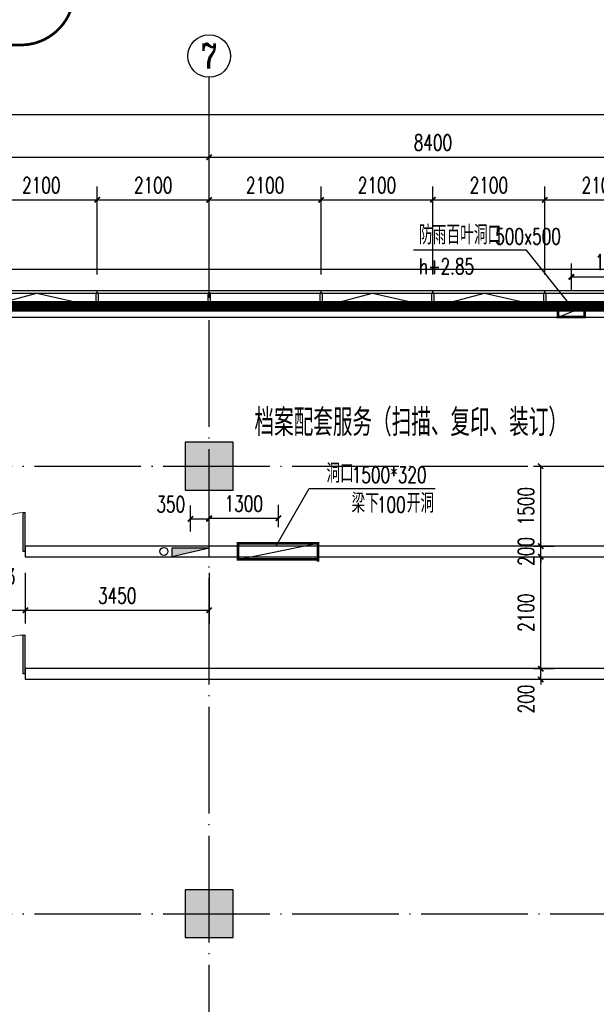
# Model space of a CAD drawing. Extents: x 797781 to 1255204, y 21234 to 1024248.
# Tile 137 of 256: x 909752 to 920574, y 194578 to 213061. Entities that reach past the tile are written whole.
import ezdxf
from ezdxf.enums import TextEntityAlignment as Align

# ---------------------------------------------------------------- set-up
doc = ezdxf.new("R2010")
doc.units = 0
doc.header["$LTSCALE"] = 1000
doc.header["$MEASUREMENT"] = 0
doc.linetypes.add('230303生产综合楼-平面图_t8$0$DOTE', pattern=[2.42, 2, -0.2, 0.02, -0.2])
doc.linetypes.add('__DASH', pattern=[0.35, 0.25, -0.1])
for name, color, linetype in [('230303生产综合楼-平面图_t8$0$3T_WOOD', 21, 'Continuous'), ('230303生产综合楼-平面图_t8$0$AXIS', 3, 'Continuous'), ('230303生产综合楼-平面图_t8$0$AXIS_TEXT', 7, 'Continuous'), ('230303生产综合楼-平面图_t8$0$COLUMN', 40, 'Continuous'), ('230303生产综合楼-平面图_t8$0$CURTWALL', 4, 'Continuous'), ('230303生产综合楼-平面图_t8$0$DIM_LEAD', 3, 'Continuous'), ('230303生产综合楼-平面图_t8$0$DOOR_FIRE', 4, 'Continuous'), ('230303生产综合楼-平面图_t8$0$DOTE', 1, '230303生产综合楼-平面图_t8$0$DOTE'), ('230303生产综合楼-平面图_t8$0$PUB_DIM', 3, 'Continuous'), ('230303生产综合楼-平面图_t8$0$PUB_HATCH', 8, 'Continuous'), ('230303生产综合楼-平面图_t8$0$PUB_TEXT', 7, 'Continuous'), ('230303生产综合楼-平面图_t8$0$WALL', 40, 'Continuous'), ('230303生产综合楼-平面图_t8$0$WINDOW', 4, 'Continuous'), ('230303生产综合楼-平面图_t8$0$WINDOW_TEXT', 7, 'Continuous'), ('230303生产综合楼-平面图_t8$0$条件', 7, 'Continuous'), ('230303生产综合楼-平面图_t8$0$通风', 7, 'Continuous'), ('A-暖通提建筑洞口', 1, 'Continuous'), ('AXIS_TEXT', 7, 'Continuous'), ('DIM_LEAD', 3, 'Continuous'), ('EQUIP_消火栓', 7, 'Continuous'), ('PUB_DIM', 3, 'Continuous'), ('PUB_HATCH', 8, 'Continuous'), ('PUB_TEXT', 7, 'Continuous'), ('VPIPE-消防', 1, 'Continuous')]:
    doc.layers.add(name, color=color, linetype=linetype)
doc.styles.add('230303生产综合楼-平面图_t8$0$_TCH_AXIS', font='COMPLEX', dxfattribs={"bigfont": 'GBCBIG'})
doc.styles.add('230303生产综合楼-平面图_t8$0$_TCH_DIM', font='SIMPLEX', dxfattribs={"bigfont": 'GBCBIG'})
doc.styles.add('230303生产综合楼-平面图_T8$0$_TCH_DIM_T3', font='SIMPLEX', dxfattribs={"width": 0.705882, "bigfont": 'GBCBIG'})
doc.styles.add('230303生产综合楼-平面图_t8$0$_TCH_WINDOW', font='SIMPLEX', dxfattribs={"height": 3.5, "bigfont": 'GBCBIG'})
doc.styles.add('_TCH_DIM', font='SIMPLEX', dxfattribs={"bigfont": 'GBCBIG'})
doc.styles.add('_TCH_DIM_T3', font='SIMPLEX', dxfattribs={"width": 0.705882, "bigfont": 'GBCBIG'})
doc.styles.add('COMPLEX', font='COMPLEX')
doc.dimstyles.new('230303生产综合楼-平面图_T8$0$_TCH_ARCH&&100', dxfattribs={"dimtxt": 297.5, "dimasz": 100, "dimexe": 250, "dimexo": 300, "dimgap": 126.25, "dimtad": 1, "dimdec": 0, "dimzin": 0, "dimdsep": 46, "dimtxsty": '230303生产综合楼-平面图_T8$0$_TCH_DIM_T3', "dimblk": '230303生产综合楼-平面图_t8$0$_ArchTick', "dimcen": 0.09, "dimclrt": 7, "dimazin": 2, "dimtfac": 1, "dimtdec": 0, "dimtix": 1, "dimtmove": 2, "dimatfit": 3, "dimfxl": 1, "dimtolj": 1, "dimtzin": 0, "dimarcsym": 0})
doc.dimstyles.new('_TCH_ARCH&&100', dxfattribs={"dimtxt": 297.5, "dimasz": 100, "dimexe": 250, "dimexo": 300, "dimgap": 126.25, "dimtad": 1, "dimdec": 0, "dimzin": 0, "dimdsep": 46, "dimtxsty": '_TCH_DIM_T3', "dimblk": 'ARCHTICK', "dimcen": 0.09, "dimclrt": 7, "dimazin": 2, "dimtfac": 1, "dimtdec": 0, "dimtix": 1, "dimtmove": 2, "dimatfit": 3, "dimfxl": 1, "dimtolj": 1, "dimtzin": 0, "dimarcsym": 0})

# ---------------------------------------------------------------- blocks, each defined once
blk = doc.blocks.new('AQ1')
at = {"color": 6, "linetype": '__DASH', "ltscale": 4, "const_width": 200}
blk.add_lwpolyline([(1101100, 194745), (1146200, 194745)], dxfattribs=at)
blk = doc.blocks.new('_ArchTick')
at = {"color": 0, "linetype": 'ByBlock', "const_width": 0.4}
blk.add_lwpolyline([(-0.5, -0.5), (0.5, 0.5)], dxfattribs=at)
blk = doc.blocks.new('*D6639')
at = {"layer": 'Defpoints', "color": 0, "transparency": 16777216}
for p in [(1190434, 213121), (1188834, 212566), (1190434, 212566)]:
    blk.add_point(p, dxfattribs=at)
at = {"layer": 'PUB_DIM', "color": 0, "lineweight": -2, "transparency": 16777216}
for p, q in [((1188834, 212866), (1188834, 213371)), ((1190434, 212866), (1190434, 213371)), ((1188834, 213121), (1190434, 213121))]:
    blk.add_line(p, q, dxfattribs=at)
at = {"layer": 'PUB_DIM', "color": 0, "lineweight": -2, "transparency": 16777216, "xscale": 100, "yscale": 100, "zscale": 100, "rotation": 180}
blk.add_blockref('_ArchTick', (1188834, 213121), dxfattribs=at)
at = {"layer": 'PUB_DIM', "color": 0, "lineweight": -2, "transparency": 16777216, "xscale": 100, "yscale": 100, "zscale": 100}
blk.add_blockref('_ArchTick', (1190434, 213121), dxfattribs=at)
at = {"layer": 'PUB_DIM', "color": 7, "transparency": 16777216, "insert": (1189634, 213396), "char_height": 297.5, "attachment_point": 5, "style": '_TCH_DIM_T3'}
blk.add_mtext('\\A1;1600', dxfattribs=at)
blk = doc.blocks.new('230303生产综合楼-平面图_t8$0$_ArchTick')
at = {"color": 0, "linetype": 'ByBlock', "const_width": 0.3}
blk.add_lwpolyline([(-0.5, -0.5), (0.5, 0.5)], dxfattribs=at)
blk = doc.blocks.new('*D6418')
at = {"layer": '230303生产综合楼-平面图_t8$0$PUB_DIM', "color": 0, "lineweight": -2, "transparency": 16777216}
for p, q in [((574314, 9084), (574314, 9502)), ((575615, 9084), (575615, 9502)), ((574314, 9252), (575615, 9252))]:
    blk.add_line(p, q, dxfattribs=at)
at = {"layer": 'Defpoints', "color": 0, "transparency": 16777216}
for p in [(575615, 9252), (574314, 8784), (575615, 8784)]:
    blk.add_point(p, dxfattribs=at)
at = {"layer": '230303生产综合楼-平面图_t8$0$PUB_DIM', "color": 0, "lineweight": -2, "transparency": 16777216, "xscale": 100, "yscale": 100, "zscale": 100, "rotation": 180}
blk.add_blockref('230303生产综合楼-平面图_t8$0$_ArchTick', (574314, 9252), dxfattribs=at)
at = {"layer": '230303生产综合楼-平面图_t8$0$PUB_DIM', "color": 0, "lineweight": -2, "transparency": 16777216, "xscale": 100, "yscale": 100, "zscale": 100}
blk.add_blockref('230303生产综合楼-平面图_t8$0$_ArchTick', (575615, 9252), dxfattribs=at)
at = {"layer": '230303生产综合楼-平面图_t8$0$PUB_DIM', "color": 7, "transparency": 16777216, "insert": (574964, 9527), "char_height": 297.5, "attachment_point": 5, "style": '230303生产综合楼-平面图_T8$0$_TCH_DIM_T3'}
blk.add_mtext('\\A1;1300', dxfattribs=at)
blk = doc.blocks.new('*D6281')
at = {"layer": '230303生产综合楼-平面图_t8$0$PUB_DIM', "color": 0, "lineweight": -2, "transparency": 16777216}
for p, q in [((1134038, -8738), (1134038, -8249)), ((1134388, -8738), (1134388, -8249)), ((1134038, -8499), (1134388, -8499))]:
    blk.add_line(p, q, dxfattribs=at)
at = {"layer": 'Defpoints', "color": 0, "transparency": 16777216}
for p in [(1134388, -8499), (1134038, -9038), (1134388, -9038)]:
    blk.add_point(p, dxfattribs=at)
at = {"layer": '230303生产综合楼-平面图_t8$0$PUB_DIM', "color": 0, "lineweight": -2, "transparency": 16777216, "xscale": 100, "yscale": 100, "zscale": 100, "rotation": 180}
blk.add_blockref('230303生产综合楼-平面图_t8$0$_ArchTick', (1134038, -8499), dxfattribs=at)
at = {"layer": '230303生产综合楼-平面图_t8$0$PUB_DIM', "color": 0, "lineweight": -2, "transparency": 16777216, "xscale": 100, "yscale": 100, "zscale": 100}
blk.add_blockref('230303生产综合楼-平面图_t8$0$_ArchTick', (1134388, -8499), dxfattribs=at)
at = {"layer": '230303生产综合楼-平面图_t8$0$PUB_DIM', "color": 7, "transparency": 16777216, "insert": (1133668, -8224), "char_height": 297.5, "attachment_point": 5, "style": '230303生产综合楼-平面图_T8$0$_TCH_DIM_T3'}
blk.add_mtext('\\A1;350', dxfattribs=at)
blk = doc.blocks.new('$TwtSys$00000434')
for p, q in [((-0.5, 0.5), (-0.5, -0.5)), ((-0.5, -0.5), (0.5, 0.5)), ((0.5, 0.5), (-0.5, 0.5)), ((0.5, -0.5), (0.5, 0.5)), ((-0.5, -0.5), (0.5, -0.5))]:
    blk.add_line(p, q)
blk.add_solid([(0.5, -0.5), (0.5, 0.5), (-0.5, -0.5)])
blk = doc.blocks.new('230303生产综合楼-平面图_t8$0$1WZST')
at = {"layer": '230303生产综合楼-平面图_t8$0$3T_WOOD'}
for points in [[(900682, 7754), (900682, 7804)], [(902782, 7754), (902782, 7804)], [(904882, 7754), (904882, 7804)], [(906982, 7754), (906982, 7804)], [(909082, 7754), (909082, 7804)]]:
    blk.add_lwpolyline(points, dxfattribs=at)
for points in [[(900657, 7504), (900707, 7504), (900707, 7754), (900657, 7754)], [(902757, 7504), (902807, 7504), (902807, 7754), (902757, 7754)], [(904857, 7504), (904907, 7504), (904907, 7754), (904857, 7754)], [(906957, 7504), (907007, 7504), (907007, 7754), (906957, 7754)], [(909057, 7504), (909107, 7504), (909107, 7754), (909057, 7754)]]:
    blk.add_lwpolyline(points, close=True, dxfattribs=at)
blk = doc.blocks.new('*D1287')
at = {"layer": '230303生产综合楼-平面图_t8$0$PUB_DIM', "color": 0, "lineweight": -2, "transparency": 16777216}
for p, q in [((919393, 204679), (919781, 204679)), ((919531, 203179), (919531, 204679)), ((919393, 203179), (919781, 203179))]:
    blk.add_line(p, q, dxfattribs=at)
at = {"layer": 'Defpoints', "color": 0, "transparency": 16777216}
for p in [(919093, 204679), (919531, 204679), (919093, 203179)]:
    blk.add_point(p, dxfattribs=at)
at = {"layer": '230303生产综合楼-平面图_t8$0$PUB_DIM', "color": 0, "lineweight": -2, "transparency": 16777216, "xscale": 100, "yscale": 100, "zscale": 100}
for p, rotation in [((919531, 204679), 90), ((919531, 203179), 270)]:
    blk.add_blockref('230303生产综合楼-平面图_t8$0$_ArchTick', p, dxfattribs=dict(at, rotation=rotation))
at = {"layer": '230303生产综合楼-平面图_t8$0$PUB_DIM', "color": 7, "transparency": 16777216, "insert": (919256, 203929), "char_height": 297.5, "attachment_point": 5, "rotation": 90, "style": '230303生产综合楼-平面图_T8$0$_TCH_DIM_T3'}
blk.add_mtext('\\A1;1500', dxfattribs=at)
blk = doc.blocks.new('*D1288')
at = {"layer": '230303生产综合楼-平面图_t8$0$PUB_DIM', "color": 0, "lineweight": -2, "transparency": 16777216}
for p, q in [((919393, 203179), (919781, 203179)), ((919531, 203179), (919531, 203279)), ((919531, 202979), (919531, 203179)), ((919393, 202979), (919781, 202979)), ((919531, 202979), (919531, 202879))]:
    blk.add_line(p, q, dxfattribs=at)
at = {"layer": 'Defpoints', "color": 0, "transparency": 16777216}
for p in [(919093, 203179), (919531, 203179), (919093, 202979)]:
    blk.add_point(p, dxfattribs=at)
at = {"layer": '230303生产综合楼-平面图_t8$0$PUB_DIM', "color": 0, "lineweight": -2, "transparency": 16777216, "xscale": 100, "yscale": 100, "zscale": 100}
for p, rotation in [((919531, 203179), 270), ((919531, 202979), 90)]:
    blk.add_blockref('230303生产综合楼-平面图_t8$0$_ArchTick', p, dxfattribs=dict(at, rotation=rotation))
at = {"layer": '230303生产综合楼-平面图_t8$0$PUB_DIM', "color": 7, "transparency": 16777216, "insert": (919256, 203079), "char_height": 297.5, "attachment_point": 5, "rotation": 90, "style": '230303生产综合楼-平面图_T8$0$_TCH_DIM_T3'}
blk.add_mtext('\\A1;200', dxfattribs=at)
blk = doc.blocks.new('*D1289')
at = {"layer": '230303生产综合楼-平面图_t8$0$PUB_DIM', "color": 0, "lineweight": -2, "transparency": 16777216}
for p, q in [((919393, 202979), (919781, 202979)), ((919531, 200879), (919531, 202979)), ((919393, 200879), (919781, 200879))]:
    blk.add_line(p, q, dxfattribs=at)
at = {"layer": 'Defpoints', "color": 0, "transparency": 16777216}
for p in [(919093, 202979), (919531, 202979), (919093, 200879)]:
    blk.add_point(p, dxfattribs=at)
at = {"layer": '230303生产综合楼-平面图_t8$0$PUB_DIM', "color": 0, "lineweight": -2, "transparency": 16777216, "xscale": 100, "yscale": 100, "zscale": 100}
for p, rotation in [((919531, 202979), 90), ((919531, 200879), 270)]:
    blk.add_blockref('230303生产综合楼-平面图_t8$0$_ArchTick', p, dxfattribs=dict(at, rotation=rotation))
at = {"layer": '230303生产综合楼-平面图_t8$0$PUB_DIM', "color": 7, "transparency": 16777216, "insert": (919256, 201929), "char_height": 297.5, "attachment_point": 5, "rotation": 90, "style": '230303生产综合楼-平面图_T8$0$_TCH_DIM_T3'}
blk.add_mtext('\\A1;2100', dxfattribs=at)
blk = doc.blocks.new('*D1290')
at = {"layer": '230303生产综合楼-平面图_t8$0$PUB_DIM', "color": 0, "lineweight": -2, "transparency": 16777216}
for p, q in [((919531, 200879), (919531, 200979)), ((919393, 200879), (919781, 200879)), ((919531, 200679), (919531, 200879)), ((919393, 200679), (919781, 200679)), ((919531, 200679), (919531, 200579))]:
    blk.add_line(p, q, dxfattribs=at)
at = {"layer": 'Defpoints', "color": 0, "transparency": 16777216}
for p in [(919093, 200879), (919531, 200879), (919093, 200679)]:
    blk.add_point(p, dxfattribs=at)
at = {"layer": '230303生产综合楼-平面图_t8$0$PUB_DIM', "color": 0, "lineweight": -2, "transparency": 16777216, "xscale": 100, "yscale": 100, "zscale": 100}
for p, rotation in [((919531, 200879), 270), ((919531, 200679), 90)]:
    blk.add_blockref('230303生产综合楼-平面图_t8$0$_ArchTick', p, dxfattribs=dict(at, rotation=rotation))
at = {"layer": '230303生产综合楼-平面图_t8$0$PUB_DIM', "color": 7, "transparency": 16777216, "insert": (919256, 200309), "char_height": 297.5, "attachment_point": 5, "rotation": 90, "style": '230303生产综合楼-平面图_T8$0$_TCH_DIM_T3'}
blk.add_mtext('\\A1;200', dxfattribs=at)
blk = doc.blocks.new('*D1316')
at = {"layer": '230303生产综合楼-平面图_t8$0$PUB_DIM', "color": 0, "lineweight": -2, "transparency": 16777216}
for p, q in [((908358, 202679), (908358, 201725)), ((909858, 202679), (909858, 201725)), ((908358, 201975), (909858, 201975))]:
    blk.add_line(p, q, dxfattribs=at)
at = {"layer": 'Defpoints', "color": 0, "transparency": 16777216}
for p in [(908358, 202979), (909858, 202979), (909858, 201975)]:
    blk.add_point(p, dxfattribs=at)
at = {"layer": '230303生产综合楼-平面图_t8$0$PUB_DIM', "color": 0, "lineweight": -2, "transparency": 16777216, "xscale": 100, "yscale": 100, "zscale": 100, "rotation": 180}
blk.add_blockref('230303生产综合楼-平面图_t8$0$_ArchTick', (908358, 201975), dxfattribs=at)
at = {"layer": '230303生产综合楼-平面图_t8$0$PUB_DIM', "color": 0, "lineweight": -2, "transparency": 16777216, "xscale": 100, "yscale": 100, "zscale": 100}
blk.add_blockref('230303生产综合楼-平面图_t8$0$_ArchTick', (909858, 201975), dxfattribs=at)
at = {"layer": '230303生产综合楼-平面图_t8$0$PUB_DIM', "color": 7, "transparency": 16777216, "insert": (909108, 202250), "char_height": 297.5, "attachment_point": 5, "style": '230303生产综合楼-平面图_T8$0$_TCH_DIM_T3'}
blk.add_mtext('\\A1;1500', dxfattribs=at)
blk = doc.blocks.new('*D1317')
at = {"layer": '230303生产综合楼-平面图_t8$0$PUB_DIM', "color": 0, "lineweight": -2, "transparency": 16777216}
for p, q in [((909858, 202679), (909858, 201725)), ((913308, 202679), (913308, 201725)), ((909858, 201975), (913308, 201975))]:
    blk.add_line(p, q, dxfattribs=at)
at = {"layer": 'Defpoints', "color": 0, "transparency": 16777216}
for p in [(909858, 202979), (913308, 202979), (913308, 201975)]:
    blk.add_point(p, dxfattribs=at)
at = {"layer": '230303生产综合楼-平面图_t8$0$PUB_DIM', "color": 0, "lineweight": -2, "transparency": 16777216, "xscale": 100, "yscale": 100, "zscale": 100, "rotation": 180}
blk.add_blockref('230303生产综合楼-平面图_t8$0$_ArchTick', (909858, 201975), dxfattribs=at)
at = {"layer": '230303生产综合楼-平面图_t8$0$PUB_DIM', "color": 0, "lineweight": -2, "transparency": 16777216, "xscale": 100, "yscale": 100, "zscale": 100}
blk.add_blockref('230303生产综合楼-平面图_t8$0$_ArchTick', (913308, 201975), dxfattribs=at)
at = {"layer": '230303生产综合楼-平面图_t8$0$PUB_DIM', "color": 7, "transparency": 16777216, "insert": (911583, 202250), "char_height": 297.5, "attachment_point": 5, "style": '230303生产综合楼-平面图_T8$0$_TCH_DIM_T3'}
blk.add_mtext('\\A1;3450', dxfattribs=at)
blk = doc.blocks.new('*D1408')
at = {"layer": '230303生产综合楼-平面图_t8$0$AXIS', "color": 0, "lineweight": -2, "transparency": 16777216}
for p, q in [((909108, 208279), (909108, 209929)), ((911208, 208279), (911208, 209929)), ((909108, 209679), (911208, 209679))]:
    blk.add_line(p, q, dxfattribs=at)
at = {"layer": 'Defpoints', "color": 0, "transparency": 16777216}
for p in [(911208, 209679), (909108, 207979), (911208, 207979)]:
    blk.add_point(p, dxfattribs=at)
at = {"layer": '230303生产综合楼-平面图_t8$0$AXIS', "color": 0, "lineweight": -2, "transparency": 16777216, "xscale": 100, "yscale": 100, "zscale": 100, "rotation": 180}
blk.add_blockref('230303生产综合楼-平面图_t8$0$_ArchTick', (909108, 209679), dxfattribs=at)
at = {"layer": '230303生产综合楼-平面图_t8$0$AXIS', "color": 0, "lineweight": -2, "transparency": 16777216, "xscale": 100, "yscale": 100, "zscale": 100}
blk.add_blockref('230303生产综合楼-平面图_t8$0$_ArchTick', (911208, 209679), dxfattribs=at)
at = {"layer": '230303生产综合楼-平面图_t8$0$AXIS', "color": 7, "transparency": 16777216, "insert": (910158, 209954), "char_height": 297.5, "attachment_point": 5, "style": '230303生产综合楼-平面图_T8$0$_TCH_DIM_T3'}
blk.add_mtext('\\A1;2100', dxfattribs=at)
blk = doc.blocks.new('*D1409')
at = {"layer": '230303生产综合楼-平面图_t8$0$AXIS', "color": 0, "lineweight": -2, "transparency": 16777216}
for p, q in [((911208, 208279), (911208, 209929)), ((913308, 208279), (913308, 209929)), ((911208, 209679), (913308, 209679))]:
    blk.add_line(p, q, dxfattribs=at)
at = {"layer": 'Defpoints', "color": 0, "transparency": 16777216}
for p in [(913308, 209679), (911208, 207979), (913308, 207979)]:
    blk.add_point(p, dxfattribs=at)
at = {"layer": '230303生产综合楼-平面图_t8$0$AXIS', "color": 0, "lineweight": -2, "transparency": 16777216, "xscale": 100, "yscale": 100, "zscale": 100, "rotation": 180}
blk.add_blockref('230303生产综合楼-平面图_t8$0$_ArchTick', (911208, 209679), dxfattribs=at)
at = {"layer": '230303生产综合楼-平面图_t8$0$AXIS', "color": 0, "lineweight": -2, "transparency": 16777216, "xscale": 100, "yscale": 100, "zscale": 100}
blk.add_blockref('230303生产综合楼-平面图_t8$0$_ArchTick', (913308, 209679), dxfattribs=at)
at = {"layer": '230303生产综合楼-平面图_t8$0$AXIS', "color": 7, "transparency": 16777216, "insert": (912258, 209954), "char_height": 297.5, "attachment_point": 5, "style": '230303生产综合楼-平面图_T8$0$_TCH_DIM_T3'}
blk.add_mtext('\\A1;2100', dxfattribs=at)
blk = doc.blocks.new('*D1410')
at = {"layer": '230303生产综合楼-平面图_t8$0$AXIS', "color": 0, "lineweight": -2, "transparency": 16777216}
for p, q in [((913308, 208279), (913308, 209929)), ((915408, 208279), (915408, 209929)), ((913308, 209679), (915408, 209679))]:
    blk.add_line(p, q, dxfattribs=at)
at = {"layer": 'Defpoints', "color": 0, "transparency": 16777216}
for p in [(915408, 209679), (913308, 207979), (915408, 207979)]:
    blk.add_point(p, dxfattribs=at)
at = {"layer": '230303生产综合楼-平面图_t8$0$AXIS', "color": 0, "lineweight": -2, "transparency": 16777216, "xscale": 100, "yscale": 100, "zscale": 100, "rotation": 180}
blk.add_blockref('230303生产综合楼-平面图_t8$0$_ArchTick', (913308, 209679), dxfattribs=at)
at = {"layer": '230303生产综合楼-平面图_t8$0$AXIS', "color": 0, "lineweight": -2, "transparency": 16777216, "xscale": 100, "yscale": 100, "zscale": 100}
blk.add_blockref('230303生产综合楼-平面图_t8$0$_ArchTick', (915408, 209679), dxfattribs=at)
at = {"layer": '230303生产综合楼-平面图_t8$0$AXIS', "color": 7, "transparency": 16777216, "insert": (914358, 209954), "char_height": 297.5, "attachment_point": 5, "style": '230303生产综合楼-平面图_T8$0$_TCH_DIM_T3'}
blk.add_mtext('\\A1;2100', dxfattribs=at)
blk = doc.blocks.new('*D1411')
at = {"layer": '230303生产综合楼-平面图_t8$0$AXIS', "color": 0, "lineweight": -2, "transparency": 16777216}
for p, q in [((915408, 208279), (915408, 209929)), ((917508, 208279), (917508, 209929)), ((915408, 209679), (917508, 209679))]:
    blk.add_line(p, q, dxfattribs=at)
at = {"layer": 'Defpoints', "color": 0, "transparency": 16777216}
for p in [(917508, 209679), (915408, 207979), (917508, 207979)]:
    blk.add_point(p, dxfattribs=at)
at = {"layer": '230303生产综合楼-平面图_t8$0$AXIS', "color": 0, "lineweight": -2, "transparency": 16777216, "xscale": 100, "yscale": 100, "zscale": 100, "rotation": 180}
blk.add_blockref('230303生产综合楼-平面图_t8$0$_ArchTick', (915408, 209679), dxfattribs=at)
at = {"layer": '230303生产综合楼-平面图_t8$0$AXIS', "color": 0, "lineweight": -2, "transparency": 16777216, "xscale": 100, "yscale": 100, "zscale": 100}
blk.add_blockref('230303生产综合楼-平面图_t8$0$_ArchTick', (917508, 209679), dxfattribs=at)
at = {"layer": '230303生产综合楼-平面图_t8$0$AXIS', "color": 7, "transparency": 16777216, "insert": (916458, 209954), "char_height": 297.5, "attachment_point": 5, "style": '230303生产综合楼-平面图_T8$0$_TCH_DIM_T3'}
blk.add_mtext('\\A1;2100', dxfattribs=at)
blk = doc.blocks.new('*D1412')
at = {"layer": '230303生产综合楼-平面图_t8$0$AXIS', "color": 0, "lineweight": -2, "transparency": 16777216}
for p, q in [((917508, 208279), (917508, 209929)), ((919608, 208279), (919608, 209929)), ((917508, 209679), (919608, 209679))]:
    blk.add_line(p, q, dxfattribs=at)
at = {"layer": 'Defpoints', "color": 0, "transparency": 16777216}
for p in [(919608, 209679), (917508, 207979), (919608, 207979)]:
    blk.add_point(p, dxfattribs=at)
at = {"layer": '230303生产综合楼-平面图_t8$0$AXIS', "color": 0, "lineweight": -2, "transparency": 16777216, "xscale": 100, "yscale": 100, "zscale": 100, "rotation": 180}
blk.add_blockref('230303生产综合楼-平面图_t8$0$_ArchTick', (917508, 209679), dxfattribs=at)
at = {"layer": '230303生产综合楼-平面图_t8$0$AXIS', "color": 0, "lineweight": -2, "transparency": 16777216, "xscale": 100, "yscale": 100, "zscale": 100}
blk.add_blockref('230303生产综合楼-平面图_t8$0$_ArchTick', (919608, 209679), dxfattribs=at)
at = {"layer": '230303生产综合楼-平面图_t8$0$AXIS', "color": 7, "transparency": 16777216, "insert": (918558, 209954), "char_height": 297.5, "attachment_point": 5, "style": '230303生产综合楼-平面图_T8$0$_TCH_DIM_T3'}
blk.add_mtext('\\A1;2100', dxfattribs=at)
blk = doc.blocks.new('*D1413')
at = {"layer": '230303生产综合楼-平面图_t8$0$AXIS', "color": 0, "lineweight": -2, "transparency": 16777216}
for p, q in [((919608, 208279), (919608, 209929)), ((921708, 208279), (921708, 209929)), ((919608, 209679), (921708, 209679))]:
    blk.add_line(p, q, dxfattribs=at)
at = {"layer": 'Defpoints', "color": 0, "transparency": 16777216}
for p in [(921708, 209679), (919608, 207979), (921708, 207979)]:
    blk.add_point(p, dxfattribs=at)
at = {"layer": '230303生产综合楼-平面图_t8$0$AXIS', "color": 0, "lineweight": -2, "transparency": 16777216, "xscale": 100, "yscale": 100, "zscale": 100, "rotation": 180}
blk.add_blockref('230303生产综合楼-平面图_t8$0$_ArchTick', (919608, 209679), dxfattribs=at)
at = {"layer": '230303生产综合楼-平面图_t8$0$AXIS', "color": 0, "lineweight": -2, "transparency": 16777216, "xscale": 100, "yscale": 100, "zscale": 100}
blk.add_blockref('230303生产综合楼-平面图_t8$0$_ArchTick', (921708, 209679), dxfattribs=at)
at = {"layer": '230303生产综合楼-平面图_t8$0$AXIS', "color": 7, "transparency": 16777216, "insert": (920658, 209954), "char_height": 297.5, "attachment_point": 5, "style": '230303生产综合楼-平面图_T8$0$_TCH_DIM_T3'}
blk.add_mtext('\\A1;2100', dxfattribs=at)
blk = doc.blocks.new('*D1517')
at = {"layer": '230303生产综合楼-平面图_t8$0$AXIS', "color": 0, "lineweight": -2, "transparency": 16777216}
for p, q in [((904908, 208279), (904908, 210729)), ((913308, 208279), (913308, 210729)), ((904908, 210479), (913308, 210479))]:
    blk.add_line(p, q, dxfattribs=at)
at = {"layer": 'Defpoints', "color": 0, "transparency": 16777216}
for p in [(913308, 210479), (904908, 207979), (913308, 207979)]:
    blk.add_point(p, dxfattribs=at)
at = {"layer": '230303生产综合楼-平面图_t8$0$AXIS', "color": 0, "lineweight": -2, "transparency": 16777216, "xscale": 100, "yscale": 100, "zscale": 100, "rotation": 180}
blk.add_blockref('230303生产综合楼-平面图_t8$0$_ArchTick', (904908, 210479), dxfattribs=at)
at = {"layer": '230303生产综合楼-平面图_t8$0$AXIS', "color": 0, "lineweight": -2, "transparency": 16777216, "xscale": 100, "yscale": 100, "zscale": 100}
blk.add_blockref('230303生产综合楼-平面图_t8$0$_ArchTick', (913308, 210479), dxfattribs=at)
at = {"layer": '230303生产综合楼-平面图_t8$0$AXIS', "color": 7, "transparency": 16777216, "insert": (909108, 210754), "char_height": 297.5, "attachment_point": 5, "style": '230303生产综合楼-平面图_T8$0$_TCH_DIM_T3'}
blk.add_mtext('\\A1;8400', dxfattribs=at)
blk = doc.blocks.new('*D1518')
at = {"layer": '230303生产综合楼-平面图_t8$0$AXIS', "color": 0, "lineweight": -2, "transparency": 16777216}
for p, q in [((913308, 208279), (913308, 210729)), ((921708, 208279), (921708, 210729)), ((913308, 210479), (921708, 210479))]:
    blk.add_line(p, q, dxfattribs=at)
at = {"layer": 'Defpoints', "color": 0, "transparency": 16777216}
for p in [(921708, 210479), (913308, 207979), (921708, 207979)]:
    blk.add_point(p, dxfattribs=at)
at = {"layer": '230303生产综合楼-平面图_t8$0$AXIS', "color": 0, "lineweight": -2, "transparency": 16777216, "xscale": 100, "yscale": 100, "zscale": 100, "rotation": 180}
blk.add_blockref('230303生产综合楼-平面图_t8$0$_ArchTick', (913308, 210479), dxfattribs=at)
at = {"layer": '230303生产综合楼-平面图_t8$0$AXIS', "color": 0, "lineweight": -2, "transparency": 16777216, "xscale": 100, "yscale": 100, "zscale": 100}
blk.add_blockref('230303生产综合楼-平面图_t8$0$_ArchTick', (921708, 210479), dxfattribs=at)
at = {"layer": '230303生产综合楼-平面图_t8$0$AXIS', "color": 7, "transparency": 16777216, "insert": (917508, 210754), "char_height": 297.5, "attachment_point": 5, "style": '230303生产综合楼-平面图_T8$0$_TCH_DIM_T3'}
blk.add_mtext('\\A1;8400', dxfattribs=at)
blk = doc.blocks.new('*D1528')
at = {"layer": '230303生产综合楼-平面图_t8$0$AXIS', "color": 0, "lineweight": -2, "transparency": 16777216}
for p, q in [((895858, 208579), (895858, 211529)), ((989558, 208579), (989558, 211529)), ((895858, 211279), (989558, 211279))]:
    blk.add_line(p, q, dxfattribs=at)
at = {"layer": 'Defpoints', "color": 0, "transparency": 16777216}
for p in [(989558, 211279), (895858, 208279), (989558, 208279)]:
    blk.add_point(p, dxfattribs=at)
at = {"layer": '230303生产综合楼-平面图_t8$0$AXIS', "color": 0, "lineweight": -2, "transparency": 16777216, "xscale": 100, "yscale": 100, "zscale": 100, "rotation": 180}
blk.add_blockref('230303生产综合楼-平面图_t8$0$_ArchTick', (895858, 211279), dxfattribs=at)
at = {"layer": '230303生产综合楼-平面图_t8$0$AXIS', "color": 0, "lineweight": -2, "transparency": 16777216, "xscale": 100, "yscale": 100, "zscale": 100}
blk.add_blockref('230303生产综合楼-平面图_t8$0$_ArchTick', (989558, 211279), dxfattribs=at)
at = {"layer": '230303生产综合楼-平面图_t8$0$AXIS', "color": 7, "transparency": 16777216, "insert": (942708, 211554), "char_height": 297.5, "attachment_point": 5, "style": '230303生产综合楼-平面图_T8$0$_TCH_DIM_T3'}
blk.add_mtext('\\A1;93700', dxfattribs=at)
blk = doc.blocks.new('_AXISO')
blk.add_circle((0, 0), 0.5)
at = {"layer": 'AXIS_TEXT', "style": 'COMPLEX', "width": 1.041667}
blk.add_attdef('A', text='', height=0.56, dxfattribs=at).set_placement((-0.25, -0.28), (0.25, -0.28), align=Align.FIT)
blk = doc.blocks.new('230303生产综合楼-平面图_t8$0$$DorLib2D$00000002')
for p, q in [((-0.5, 0), (-0.5, 0.4875)), ((-0.475, 0.4875), (-0.5, 0.4875)), ((-0.475, 0), (-0.475, 0.4875)), ((0.475, 0), (0.475, 0.4875)), ((0.475, 0.4875), (0.5, 0.4875)), ((0.5, 0), (0.5, 0.4875)), ((-0.5, 0), (-0.475, 0)), ((0.5, 0), (0.475, 0))]:
    blk.add_line(p, q)
at = {"lineweight": 13}
for centre, start, end in [((-0.4875, 0), 0, 88.53072), ((0.4875, 0), 91.46928, 180)]:
    blk.add_arc(centre, 0.4875, start, end, dxfattribs=at)
blk = doc.blocks.new('_FZH')
blk.add_lwpolyline([(-0.5, -0.5), (0.5, -0.5), (0.5, 0.5), (-0.5, 0.5)], close=True)
at = {"layer": 'PUB_HATCH'}
blk.add_solid([(-0.5, -0.5), (0.5, -0.5), (-0.5, 0.5), (0.5, 0.5)], dxfattribs=at)
blk = doc.blocks.new('1FND11')
at = {"layer": 'A-暖通提建筑洞口', "const_width": 50}
blk.add_lwpolyline([(1188583.9, 212566), (1189083.9, 212566), (1189083.9, 212366), (1188583.9, 212366)], close=True, dxfattribs=at)
at = {"layer": 'A-暖通提建筑洞口'}
blk.add_lwpolyline([(1188583.9, 212366), (1189083.9, 212566)], dxfattribs=at)
at = {"layer": 'DIM_LEAD'}
for p, q in [((1187992, 213624.3), (1185867.7, 213624.3)), ((1188833.9, 212566), (1187992, 213624.3)), ((1188833.9, 212566), (1187992, 213624.3))]:
    blk.add_line(p, q, dxfattribs=at)
at = {"layer": 'PUB_TEXT', "style": '_TCH_DIM'}
blk.add_text('防雨百叶洞口', height=357.45, dxfattribs=at).set_placement((1185972.7, 213729.3))
at = {"layer": 'PUB_TEXT', "style": '_TCH_DIM', "width": 0.705882}
for s, p in [('500x500', (1187402.5, 213729.3)), ('h+2.85', (1185972.7, 213169.3))]:
    blk.add_text(s, height=297.5, dxfattribs=at).set_placement(p)
at = {"layer": 'PUB_DIM'}
dim = blk.add_aligned_dim(p1=(1188833.9, 212566), p2=(1190434, 212566), distance=555, dimstyle='_TCH_ARCH&&100', dxfattribs=at)
dim.commit()
dim.dimension.update_dxf_attribs({"geometry": '*D6639', "text_midpoint": (1189634, 213396)})
blk = doc.blocks.new('230303生产综合楼-平面图_t8$0$2FND')
at = {"layer": '230303生产综合楼-平面图_t8$0$DIM_LEAD'}
for p, q in [((575572.7, 8734.5), (576189.7, 9812.8)), ((575572.7, 8734.5), (576189.7, 9812.8)), ((576189.7, 9812.8), (578556, 9812.8))]:
    blk.add_line(p, q, dxfattribs=at)
at = {"layer": '230303生产综合楼-平面图_t8$0$条件', "color": 1, "elevation": 3050}
blk.add_lwpolyline([(574854.5, 8479.7), (576354.5, 8784.5)], dxfattribs=at)
at = {"layer": '230303生产综合楼-平面图_t8$0$通风', "color": 1, "const_width": 50, "elevation": 3050}
blk.add_lwpolyline([(576354.5, 8479.7), (574854.5, 8479.7), (574854.5, 8784.5), (576354.5, 8784.5), (576354.5, 8434.5)], dxfattribs=at)
at = {"layer": '230303生产综合楼-平面图_t8$0$PUB_TEXT', "style": '230303生产综合楼-平面图_t8$0$_TCH_DIM'}
for s, p in [('洞口', (576514.4, 9917.8)), ('梁下', (576986.2, 9357.8)), ('开洞', (578022.8, 9357.8))]:
    blk.add_text(s, height=357.45, dxfattribs=at).set_placement(p)
at = {"layer": '230303生产综合楼-平面图_t8$0$PUB_TEXT', "style": '230303生产综合楼-平面图_t8$0$_TCH_DIM', "width": 0.705882}
for s, p in [('1500*320', (576991, 9917.8)), ('100', (577462.8, 9357.8))]:
    blk.add_text(s, height=297.5, dxfattribs=at).set_placement(p)
at = {"layer": '230303生产综合楼-平面图_t8$0$PUB_DIM'}
dim = blk.add_aligned_dim(p1=(574314.3, 8784.5), p2=(575614.5, 8784.5), distance=467.9, dimstyle='230303生产综合楼-平面图_T8$0$_TCH_ARCH&&100', dxfattribs=at)
dim.commit()
dim.dimension.update_dxf_attribs({"geometry": '*D6418', "text_midpoint": (574964.4, 9527.4)})
blk = doc.blocks.new('230303生产综合楼-平面图_t8$0$1-XHS')
at = {"layer": 'VPIPE-消防'}
blk.add_circle((1133538.1, -9110.4), 75, dxfattribs=at)
at = {"layer": 'EQUIP_消火栓', "xscale": 700, "yscale": 160, "zscale": 700, "rotation": 179.9999999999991}
blk.add_blockref('$TwtSys$00000434', (1134038.1, -9130.4), dxfattribs=at)
at = {"layer": '230303生产综合楼-平面图_t8$0$PUB_DIM'}
dim = blk.add_linear_dim(base=(1134388.1, -8499.3), p1=(1134038.2, -9038), p2=(1134388.1, -9038), angle=0, dimstyle='230303生产综合楼-平面图_T8$0$_TCH_ARCH&&100', dxfattribs=at)
dim.commit()
dim.dimension.update_dxf_attribs({"geometry": '*D6281', "text_midpoint": (1133668.2, -8224.3), "dimtype": 161})

msp = doc.modelspace()

# ---------------------------------------------------------------- linework, layer by layer
at = {"color": 6, "const_width": 50}
msp.add_lwpolyline([(895085, 213586, 0.4142136), (896085, 212586), (909772.2, 212586, 0.4142136), (910772.2, 213586), (910772.2, 219752.8, 0.4142136), (909772.2, 220752.8), (896085, 220752.8, 0.4142136), (895085, 219752.8)], format="xyb", close=True, dxfattribs=at)
at = {"layer": '230303生产综合楼-平面图_t8$0$AXIS'}
msp.add_line((913308, 207979.2), (913308, 211979.2), dxfattribs=at)
at = {"layer": '230303生产综合楼-平面图_t8$0$CURTWALL'}
for points in [[(904308, 207979.2), (950154.7, 207979.2)], [(904308, 207929.2), (950154.7, 207929.2)], [(909133, 207679.2), (910074.8, 207929.2), (911183, 207679.2)], [(915433, 207679.2), (916374.8, 207929.2), (917483, 207679.2)], [(917533, 207679.2), (918474.8, 207929.2), (919583, 207679.2)], [(939908, 181229.2), (896158, 181229.2), (896158, 207679.2), (950154.7, 207679.2)]]:
    msp.add_lwpolyline(points, dxfattribs=at)
at = {"layer": '230303生产综合楼-平面图_t8$0$DOTE'}
for p, q in [((913308, 176379.2), (913308, 207979.2)), ((895508, 204679.2), (989908, 204679.2)), ((895508, 196279.2), (989908, 196279.2))]:
    msp.add_line(p, q, dxfattribs=at)
at = {"layer": '230303生产综合楼-平面图_t8$0$PUB_HATCH', "color": 8}
msp.add_lwpolyline([(904758, 207479.2), (950154.7, 207479.2)], dxfattribs=at)
at = {"layer": '230303生产综合楼-平面图_t8$0$WALL'}
for p, q in [((925158, 203179.2), (909858, 203179.2)), ((909858, 203179.2), (909858, 202979.2)), ((909858, 202979.2), (925158, 202979.2)), ((925158, 200879.2), (909858, 200879.2)), ((909858, 200879.2), (909858, 200679.2)), ((909858, 200679.2), (925158, 200679.2))]:
    msp.add_line(p, q, dxfattribs=at)
at = {"layer": 'PUB_HATCH'}
msp.add_lwpolyline([(895458, 208379.2), (964094.7, 208379.2), (989958, 205659.4), (989958, 177801.7), (964021.3, 180529.2), (895458, 180529.2)], close=True, dxfattribs=at)

# ---------------------------------------------------------------- block references
for name, p in [('230303生产综合楼-平面图_t8$0$2FND', (338993.7, 194449.5)), ('1FND11', (-268725.9, -4886.9)), ('AQ1', (-196191.7, 12934.1)), ('230303生产综合楼-平面图_t8$0$1WZST', (10526.3, 200175.3)), ('230303生产综合楼-平面图_t8$0$1-XHS', (-221080.1, 212189.9))]:
    msp.add_blockref(name, p)
at = {"layer": '230303生产综合楼-平面图_t8$0$AXIS'}
ref = msp.add_blockref('_AXISO', (913308, 212379.2), dxfattribs=dict(at, xscale=800, yscale=800, zscale=800))
ref.add_attrib('A', '7', dxfattribs={"layer": '230303生产综合楼-平面图_t8$0$AXIS_TEXT', "ltscale": 2, "height": 465.9, "style": '230303生产综合楼-平面图_t8$0$_TCH_AXIS'}).set_placement((913152.7, 212146.2), (913463.3, 212146.2), align=Align.FIT)
at = {"layer": '230303生产综合楼-平面图_t8$0$COLUMN', "xscale": 900, "yscale": 900, "zscale": 900, "rotation": 270}
for p in [(913308, 204679.2), (913308, 196279.2)]:
    msp.add_blockref('_FZH', p, dxfattribs=at)
at = {"layer": '230303生产综合楼-平面图_t8$0$DOOR_FIRE', "xscale": 1500, "yscale": -1500, "zscale": 200, "rotation": 180.0000000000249}
msp.add_blockref('230303生产综合楼-平面图_t8$0$$DorLib2D$00000002', (909108, 200779.2), dxfattribs=at)
at = {"layer": '230303生产综合楼-平面图_t8$0$WINDOW'}
ref = msp.add_blockref('230303生产综合楼-平面图_t8$0$$DorLib2D$00000002', (909108, 203079.2), dxfattribs=dict(at, xscale=-1500, yscale=1500, zscale=200))
ref.add_attrib('A', 'MM1523', (908518, 202458.1), dxfattribs={"layer": '230303生产综合楼-平面图_t8$0$WINDOW_TEXT', "ltscale": 2, "height": 297.5, "style": '230303生产综合楼-平面图_t8$0$_TCH_WINDOW', "width": 0.705882})

# ---------------------------------------------------------------- texts
at = {"layer": '230303生产综合楼-平面图_t8$0$PUB_TEXT', "style": '230303生产综合楼-平面图_t8$0$_TCH_DIM'}
msp.add_text('档案配套服务（扫描、复印、装订）', height=510.638, dxfattribs=at).set_placement((914159.5, 205244.5))

# ---------------------------------------------------------------- dimensions: what is measured, and where the dimension line sits
at = {"layer": '230303生产综合楼-平面图_t8$0$AXIS'}
for p1, p2, distance, picture, middle in [((895858, 208279.2), (989558, 208279.2), 3000, '*D1528', (942708, 211554.2)), ((904908, 207979.2), (913308, 207979.2), 2500, '*D1517', (909108, 210754.2)), ((913308, 207979.2), (921708, 207979.2), 2500, '*D1518', (917508, 210754.2)), ((909108, 207979.2), (911208, 207979.2), 1700, '*D1408', (910158, 209954.2)), ((911208, 207979.2), (913308, 207979.2), 1700, '*D1409', (912258, 209954.2)), ((913308, 207979.2), (915408, 207979.2), 1700, '*D1410', (914358, 209954.2)), ((915408, 207979.2), (917508, 207979.2), 1700, '*D1411', (916458, 209954.2)), ((917508, 207979.2), (919608, 207979.2), 1700, '*D1412', (918558, 209954.2)), ((919608, 207979.2), (921708, 207979.2), 1700, '*D1413', (920658, 209954.2))]:
    dim = msp.add_aligned_dim(p1=p1, p2=p2, distance=distance, dimstyle='230303生产综合楼-平面图_T8$0$_TCH_ARCH&&100', dxfattribs=at)
    dim.commit()
    dim.dimension.update_dxf_attribs({"geometry": picture, "text_midpoint": middle})
at = {"layer": '230303生产综合楼-平面图_t8$0$PUB_DIM'}
for p1, p2, distance, picture, middle in [((919092.6, 203179.2), (919092.6, 204679.2), -438.6, '*D1287', (919256.2, 203929.2)), ((919092.6, 202979.2), (919092.6, 203179.2), -438.6, '*D1288', (919256.2, 203079.2)), ((908358, 202979.2), (909858, 202979.2), -1004.1, '*D1316', (909108, 202250.1)), ((909858, 202979.2), (913308, 202979.2), -1004.1, '*D1317', (911583, 202250.1)), ((919092.6, 200879.2), (919092.6, 202979.2), -438.6, '*D1289', (919256.2, 201929.2))]:
    dim = msp.add_aligned_dim(p1=p1, p2=p2, distance=distance, dimstyle='230303生产综合楼-平面图_T8$0$_TCH_ARCH&&100', dxfattribs=at)
    dim.commit()
    dim.dimension.update_dxf_attribs({"geometry": picture, "text_midpoint": middle})
dim = msp.add_linear_dim(base=(919531.2, 200879.2), p1=(919092.6, 200679.2), p2=(919092.6, 200879.2), angle=90, dimstyle='230303生产综合楼-平面图_T8$0$_TCH_ARCH&&100', dxfattribs=at)
dim.commit()
dim.dimension.update_dxf_attribs({"geometry": '*D1290', "text_midpoint": (919256.2, 200309.2), "dimtype": 161})

doc.saveas('drawing.dxf')
